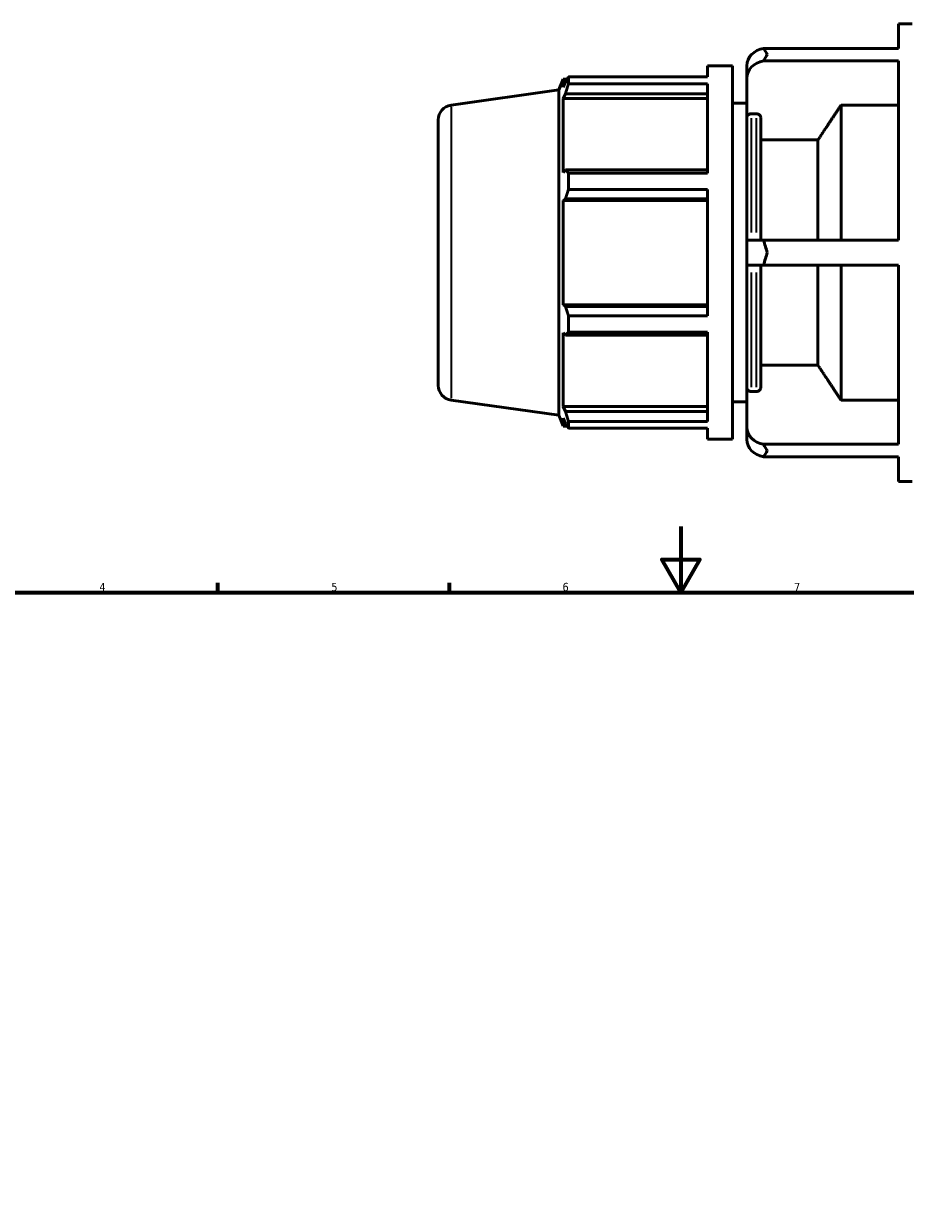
# Model space of a CAD drawing. Header units: millimetres. Extents: x -300 to 1134, y -58 to 846.
# Tile 6 of 9: x 221 to 488, y 388 to 746. Entities that reach past the tile are written whole.
import ezdxf

# ---------------------------------------------------------------- set-up
doc = ezdxf.new("R2010")
doc.units = ezdxf.units.MM
for name, color, linetype, lineweight in [('Border (ISO)', 7, 'Continuous', 70), ('Visible (ISO)', 7, 'Continuous', 50), ('Visible Narrow (ISO)', 7, 'Continuous', 35)]:
    doc.layers.add(name, color=color, linetype=linetype, lineweight=lineweight)
doc.styles.add('Note Text (ISO)', font='tahoma.ttf')

# ---------------------------------------------------------------- blocks, each defined once
blk = doc.blocks.new('Borders Default Border')
at = {"layer": 'Border (ISO)'}
for p, q in [((280.33, 574), (280.33, 576.9)), ((350.42, 574), (350.42, 576.9))]:
    blk.add_line(p, q, dxfattribs=at)
at = {"layer": 'Border (ISO)', "flags": 128}
for points in [[(420.5, 594), (420.5, 574), (414.73, 584), (426.27, 584), (420.5, 574)], [(20, 20), (20, 574), (821, 574), (821, 20), (20, 20)]]:
    blk.add_lwpolyline(points, dxfattribs=at)
at = {"layer": 'Border (ISO)', "color": 232, "true_color": 0xca0064, "char_height": 2.5, "attachment_point": 7, "style": 'Note Text (ISO)'}
for s, insert in [('4', (244.42, 574.4)), ('5', (314.64, 574.35)), ('6', (384.66, 574.35)), ('7', (454.77, 574.4))]:
    blk.add_mtext(s, dxfattribs=dict(at, insert=insert))

msp = doc.modelspace()

# ---------------------------------------------------------------- linework, layer by layer
at = {"layer": 'Visible (ISO)'}
for p, q in [((486.388, 738.695), (486.388, 746.184)), ((486.388, 746.184), (490.56, 746.184)), ((445.544, 738.695), (486.388, 738.695)), ((428.558, 733.384), (428.558, 730.047)), ((428.558, 733.384), (436.091, 733.384)), ((436.091, 733.384), (436.091, 620.384)), ((440.503, 733.449), (440.503, 729.682)), ((486.388, 734.928), (445.544, 734.928)), ((486.388, 680.651), (486.388, 734.928)), ((383.531, 726.114), (384.871, 729.429)), ((384.871, 729.429), (384.871, 726.997)), ((386.071, 729.429), (384.871, 729.429)), ((385.555, 728.614), (384.871, 726.997)), ((386.469, 730.047), (428.558, 730.047)), ((386.469, 728.004), (386.469, 730.047)), ((440.503, 729.682), (440.503, 717.823)), ((350.905, 721.529), (383.531, 726.114)), ((383.531, 627.655), (383.531, 726.114)), ((384.871, 723.492), (385.555, 724.996)), ((385.555, 724.996), (428.558, 724.996)), ((428.558, 728.004), (386.469, 728.004)), ((428.558, 728.004), (428.558, 700.948)), ((428.558, 723.492), (384.871, 723.492)), ((384.871, 723.492), (384.871, 701.147)), ((436.091, 722.084), (440.503, 722.084)), ((469.031, 680.651), (469.031, 721.566)), ((486.388, 721.566), (469.031, 721.566)), ((440.503, 680.651), (440.503, 717.823)), ((443.414, 718.917), (441.763, 718.917)), ((444.674, 717.823), (444.674, 680.651)), ((347.031, 636.696), (347.031, 717.073)), ((462.031, 711.01), (444.674, 711.01)), ((462.031, 680.651), (462.031, 711.01)), ((385.555, 701.93), (384.871, 701.147)), ((428.558, 701.93), (385.555, 701.93)), ((386.469, 700.948), (428.558, 700.948)), ((386.469, 696.016), (386.469, 700.948)), ((428.558, 696.016), (386.469, 696.016)), ((428.558, 696.016), (428.558, 657.753)), ((384.871, 692.685), (385.555, 693.195)), ((428.558, 692.685), (384.871, 692.685)), ((384.871, 692.685), (384.871, 661.084)), ((385.555, 693.195), (428.558, 693.195)), ((440.503, 680.651), (445.544, 680.651)), ((440.503, 680.651), (440.503, 673.118)), ((445.544, 680.651), (486.388, 680.651)), ((445.544, 673.118), (440.503, 673.118)), ((440.503, 635.946), (440.503, 673.118)), ((444.674, 673.118), (444.674, 635.946)), ((486.388, 673.118), (445.544, 673.118)), ((462.031, 642.759), (462.031, 673.118)), ((469.031, 632.203), (469.031, 673.118)), ((486.388, 618.841), (486.388, 673.118)), ((428.558, 661.084), (384.871, 661.084)), ((385.555, 660.574), (384.871, 661.084)), ((428.558, 660.574), (385.555, 660.574)), ((386.469, 657.753), (428.558, 657.753)), ((386.469, 652.821), (386.469, 657.753)), ((428.558, 652.821), (386.469, 652.821)), ((428.558, 652.821), (428.558, 625.765)), ((384.871, 652.622), (385.555, 651.839)), ((384.871, 652.622), (384.871, 630.276)), ((385.555, 651.839), (428.558, 651.839)), ((444.674, 642.759), (462.031, 642.759)), ((440.503, 635.946), (440.503, 624.087)), ((441.763, 634.851), (443.414, 634.851)), ((350.905, 632.24), (383.531, 627.655)), ((436.091, 631.684), (440.503, 631.684)), ((469.031, 632.203), (486.388, 632.203)), ((383.531, 627.655), (384.871, 624.339)), ((428.558, 630.276), (384.871, 630.276)), ((385.555, 628.773), (384.871, 630.276)), ((428.558, 628.773), (385.555, 628.773)), ((384.871, 626.771), (385.555, 625.155)), ((384.871, 626.771), (384.871, 624.339)), ((386.071, 624.339), (384.871, 624.339)), ((386.469, 625.765), (428.558, 625.765)), ((386.469, 623.722), (386.469, 625.765)), ((440.503, 624.087), (440.503, 620.32)), ((428.558, 623.722), (386.469, 623.722)), ((428.558, 623.722), (428.558, 620.384)), ((428.558, 620.384), (436.091, 620.384)), ((445.544, 618.841), (486.388, 618.841)), ((486.388, 615.074), (445.544, 615.074)), ((486.388, 607.584), (486.388, 615.074)), ((486.388, 607.584), (490.56, 607.584))]:
    msp.add_line(p, q, dxfattribs=at)
for centre, start, end in [((351.531, 717.073), 98, 180), ((351.531, 636.696), 180, 262)]:
    msp.add_arc(centre, 4.5, start, end, dxfattribs=at)
for centre, start_param, end_param in [((446.663, 733.449), 4.8950158, 6.2831853), ((446.663, 729.682), 4.8950158, 6.2831853), ((446.663, 624.087), 0, 1.3881695), ((446.663, 620.32), 0, 1.3881695)]:
    msp.add_ellipse(centre, major_axis=(-6.16, 0), ratio=0.8660254, start_param=start_param, end_param=end_param, dxfattribs=at)
for points in [[(446.663, 736.9), (446.302, 737.505), (445.925, 738.109), (445.544, 738.695)], [(445.544, 734.928), (445.925, 735.635), (446.302, 736.295), (446.663, 736.9)], [(446.663, 676.884), (446.304, 678.087), (445.926, 679.355), (445.544, 680.651)], [(445.544, 673.118), (445.926, 674.414), (446.304, 675.682), (446.663, 676.884)], [(446.663, 616.869), (446.302, 617.473), (445.925, 618.133), (445.544, 618.841)], [(445.544, 615.074), (445.925, 615.66), (446.302, 616.264), (446.663, 616.869)]]:
    msp.add_open_spline(points, degree=3, dxfattribs=at)
for points, weights in [([(385.555, 728.614), (385.994, 729.316), (386.469, 730.047)], [1.00209977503, 1.00145817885, 1]), ([(386.469, 728.004), (385.994, 726.469), (385.555, 724.996)], [1, 1.00145817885, 1.00209977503]), ([(469.031, 721.566), (465.084, 715.617), (462.031, 711.01)], [1, 1.00821918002, 1]), ([(385.555, 701.93), (385.994, 701.449), (386.469, 700.948)], [1.00209977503, 1.00145817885, 1]), ([(386.469, 696.016), (385.994, 694.576), (385.555, 693.195)], [1, 1.00145817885, 1.00209977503]), ([(385.555, 660.574), (385.994, 659.192), (386.469, 657.753)], [1.00209977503, 1.00145817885, 1]), ([(386.469, 652.821), (385.994, 652.32), (385.555, 651.839)], [1, 1.00145817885, 1.00209977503]), ([(462.031, 642.759), (465.084, 638.151), (469.031, 632.203)], [1, 1.00821918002, 1]), ([(385.555, 628.773), (385.994, 627.3), (386.469, 625.765)], [1.00209977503, 1.00145817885, 1]), ([(386.469, 623.722), (385.994, 624.453), (385.555, 625.155)], [1, 1.00145817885, 1.00209977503])]:
    msp.add_rational_spline(points, weights, degree=2, dxfattribs=at)
for points, knots in [([(441.763, 718.917), (441.607, 718.917), (441.424, 718.886), (441.137, 718.783), (440.982, 718.693), (440.762, 718.502), (440.658, 718.367), (440.539, 718.117), (440.503, 717.958), (440.503, 717.823)], [0, 0, 0, 0, 0.0466087, 0.0466087, 0.093283, 0.093283, 0.14003889, 0.14003889, 0.18686596, 0.18686596, 0.18686596, 0.18686596]), ([(444.674, 717.823), (444.674, 717.958), (444.638, 718.117), (444.518, 718.367), (444.415, 718.502), (444.195, 718.693), (444.039, 718.783), (443.752, 718.886), (443.569, 718.917), (443.414, 718.917)], [-0.18686596, -0.18686596, -0.18686596, -0.18686596, -0.14003889, -0.14003889, -0.093283, -0.093283, -0.0466087, -0.0466087, 0, 0, 0, 0]), ([(440.503, 635.946), (440.503, 635.81), (440.539, 635.651), (440.658, 635.402), (440.762, 635.267), (440.982, 635.076), (441.137, 634.986), (441.424, 634.883), (441.607, 634.851), (441.763, 634.851)], [-0.18686596, -0.18686596, -0.18686596, -0.18686596, -0.14003889, -0.14003889, -0.093283, -0.093283, -0.0466087, -0.0466087, 0, 0, 0, 0]), ([(443.414, 634.851), (443.569, 634.851), (443.752, 634.883), (444.039, 634.986), (444.195, 635.076), (444.415, 635.267), (444.518, 635.402), (444.638, 635.651), (444.674, 635.81), (444.674, 635.946)], [0, 0, 0, 0, 0.0466087, 0.0466087, 0.093283, 0.093283, 0.14003889, 0.14003889, 0.18686596, 0.18686596, 0.18686596, 0.18686596])]:
    msp.add_open_spline(points, degree=3, knots=knots, dxfattribs=at)
at = {"layer": 'Visible Narrow (ISO)'}
for p, q in [((350.905, 720.979), (350.905, 632.79)), ((441.763, 717.589), (441.763, 682.926)), ((443.414, 682.926), (443.414, 717.589)), ((441.763, 670.843), (441.763, 636.179)), ((443.414, 636.179), (443.414, 670.843))]:
    msp.add_line(p, q, dxfattribs=at)

# ---------------------------------------------------------------- block references
msp.add_blockref('Borders Default Border', (0, 0))

doc.saveas('drawing.dxf')
